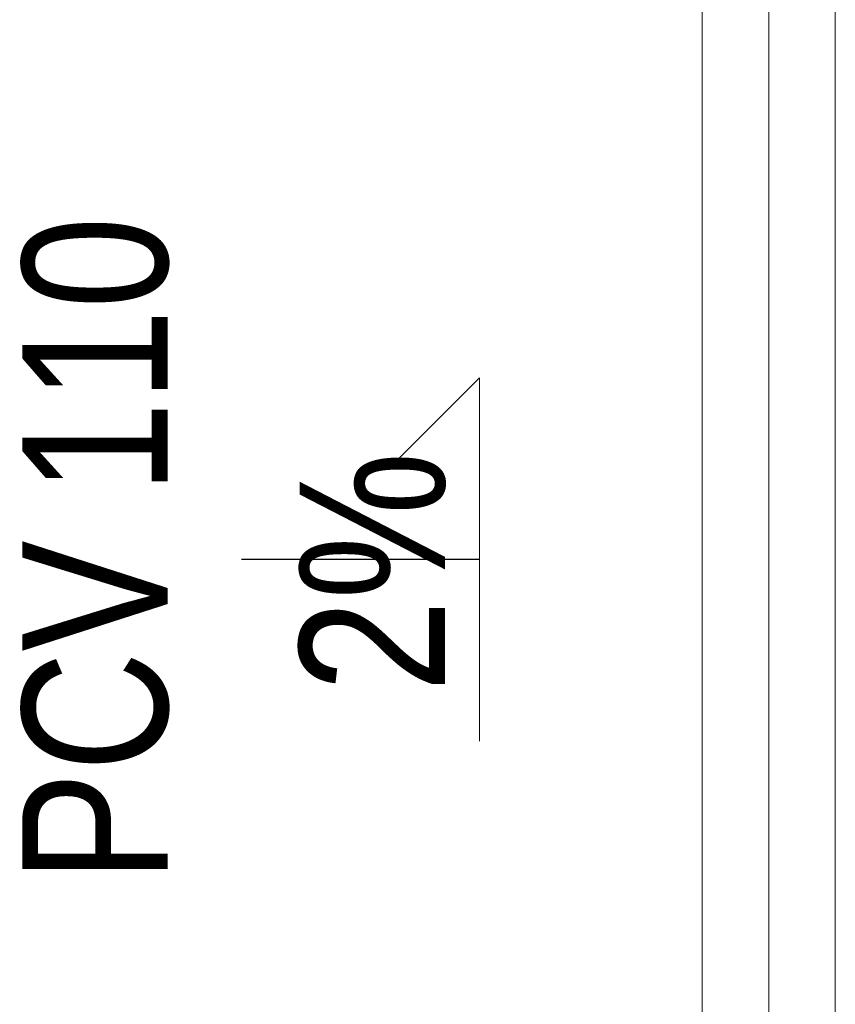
# Model space of a CAD drawing. Header units: centimetres. Extents: x 22052 to 56535, y 76485 to 78519.
# Tile 128 of 236: x 43545 to 43613, y 77692 to 77774. Entities that reach past the tile are written whole.
import ezdxf
from ezdxf.enums import TextEntityAlignment as Align
from ezdxf.lldxf.tags import DXFTag

# ---------------------------------------------------------------- set-up
doc = ezdxf.new("R2010")
doc.units = ezdxf.units.CM
for name, color, linetype, lineweight in [('2DH_PRO_Magnaplast-SDB', 34, 'Continuous', 15), ('CP_AXISKA', 7, 'DASHDOT', 15), ('IS_Opis', 250, 'Continuous', 9)]:
    doc.layers.add(name, color=color, linetype=linetype, lineweight=lineweight)
doc.styles.add('CP_ATTR', font='arial.ttf')
doc.styles.add('styl1', font='ARIALN.TTF')
tags = doc.linetypes.add('DASHDOT', pattern=[25.4, 12.7, -6.35, 0, -6.35]).pattern_tags.tags
tags[10:11] = [DXFTag(74, 4), DXFTag(75, 0), DXFTag(340, '0'), DXFTag(46, 1.0), DXFTag(50, 0.0), DXFTag(44, 0.0), DXFTag(45, 0.0)]
tags[8:9] = [DXFTag(74, 4), DXFTag(75, 0), DXFTag(340, '0'), DXFTag(46, 1.0), DXFTag(50, 0.0), DXFTag(44, 0.0), DXFTag(45, 0.0)]
tags[6:7] = [DXFTag(74, 4), DXFTag(75, 0), DXFTag(340, '0'), DXFTag(46, 1.0), DXFTag(50, 0.0), DXFTag(44, 0.0), DXFTag(45, 0.0)]
tags[4:5] = [DXFTag(74, 4), DXFTag(75, 0), DXFTag(340, '0'), DXFTag(46, 1.0), DXFTag(50, 0.0), DXFTag(44, 0.0), DXFTag(45, 0.0)]

# ---------------------------------------------------------------- blocks, each defined once
blk = doc.blocks.new('2d_mgphtp_0287_fdy5okt')
for p, q in [((1.06, 5.5), (176.3, 5.5)), ((1.06, -5.5), (176.3, -5.5))]:
    blk.add_line(p, q)
at = {"layer": 'CP_AXISKA'}
blk.add_line((0, 0), (183.9, 0), dxfattribs=at)
at = {"linetype": 'ByBlock', "style": 'CP_ATTR', "flags": 9}
for tag, p in [('ORDER-NO', (-0.002, 0)), ('PRODUCT-TYPE', (-0.002, 0)), ('ARTICLE', (-0.002, 0)), ('GROUP', (-0.002, 0)), ('NUMBER', (-0.002, 0)), ('NAME', (-0.002, 0)), ('DN', (-0.001, 0)), ('WEIGHT', (-0.001, 0)), ('MATERIAL', (-0.001, 0)), ('DIMS', (-0.001, 0)), ('OTHER', (-0.001, 0)), ('CHARACTER', (-0.001, 0)), ('PRODUCER', (-0.001, 0))]:
    blk.add_attdef(tag, text='', height=0.00005, dxfattribs=at).set_placement(p, align=Align.MIDDLE_LEFT)

msp = doc.modelspace()

# ---------------------------------------------------------------- linework, layer by layer
at = {"layer": 'Defpoints', "ltscale": 2}
msp.add_line((43583.137, 77729.124), (43563.493, 77729.124), dxfattribs=at)
at = {"layer": 'IS_Opis', "ltscale": 2}
for q in [(43576.066, 77737.052), (43583.137, 77714.124)]:
    msp.add_line((43583.137, 77744.124), q, dxfattribs=at)

# ---------------------------------------------------------------- block references
at = {"layer": '2DH_PRO_Magnaplast-SDB', "rotation": 270}
msp.add_blockref('2d_mgphtp_0287_fdy5okt', (43607.032, 77805.954), dxfattribs=at)

# ---------------------------------------------------------------- texts
at = {"layer": 'IS_Opis', "ltscale": 2, "insert": (43545.388, 77756.407), "char_height": 12, "attachment_point": 3, "rotation": 90, "style": 'styl1'}
msp.add_mtext_dynamic_manual_height_columns('\\pxqc;PCV 110', width=52.90915, gutter_width=12.5, heights=[0], dxfattribs=at)
at = {"layer": 'IS_Opis', "insert": (43580.393, 77718.173), "char_height": 12, "attachment_point": 7, "rotation": 90, "style": 'styl1'}
msp.add_mtext('2%', dxfattribs=at)

doc.saveas('drawing.dxf')
